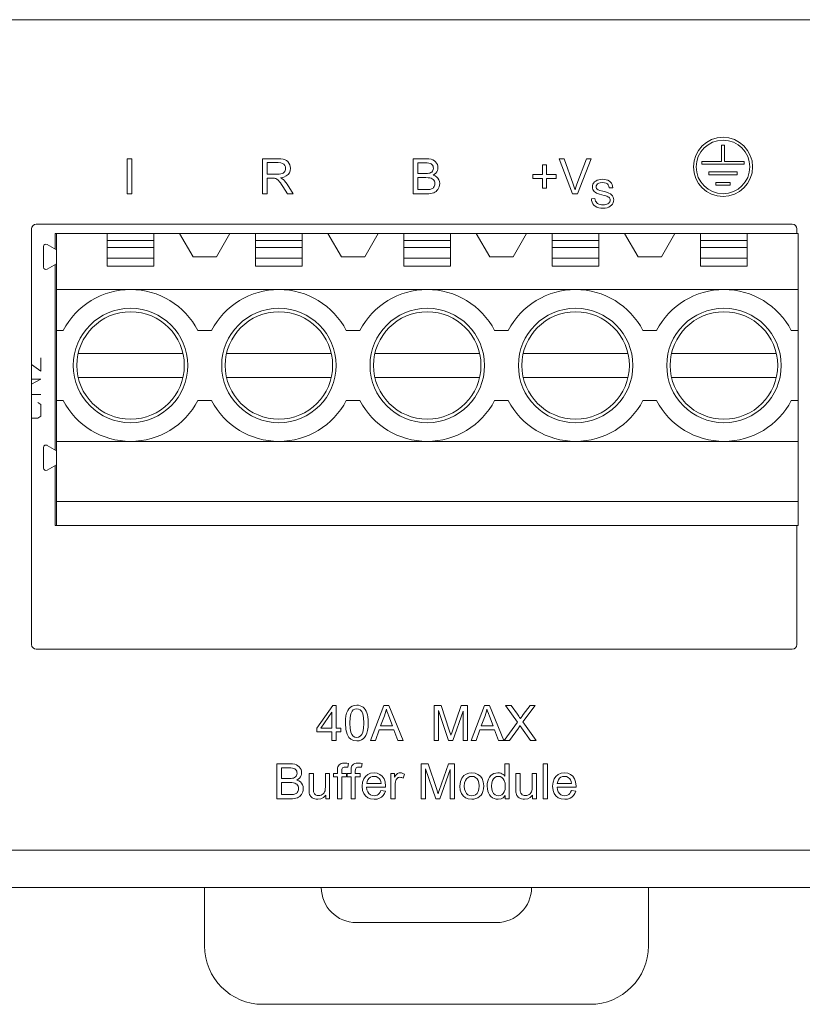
# Model space of a CAD drawing. Header units: millimetres. Extents: x -210 to 210, y -148 to 148.
# Tile 5 of 9: x 117 to 151, y -64 to -22. Entities that reach past the tile are written whole.
import ezdxf

# ---------------------------------------------------------------- set-up
doc = ezdxf.new("R2010")
doc.units = ezdxf.units.MM
doc.layers.get('0').update_dxf_attribs({"linetype": 'CONTINUOUS', "lineweight": 13})

msp = doc.modelspace()

# ---------------------------------------------------------------- linework, layer by layer
for p, q in [((99.698, -21.646), (169.298, -21.646)), ((147.253, -27.014), (147.133, -27.014)), ((147.133, -27.014), (147.133, -27.714)), ((147.253, -27.714), (147.253, -27.014)), ((121.694, -27.6), (121.694, -29.1)), ((121.882, -27.6), (121.694, -27.6)), ((121.882, -29.1), (121.882, -27.6)), ((127.477, -27.6), (127.477, -29.1)), ((128.142, -27.6), (127.477, -27.6)), ((127.675, -28.262), (127.675, -27.765)), ((127.675, -27.765), (128.15, -27.765)), ((133.932, -27.6), (133.932, -29.1)), ((134.494, -27.6), (133.932, -27.6)), ((134.13, -28.23), (134.13, -27.777)), ((134.13, -27.777), (134.43, -27.777)), ((140.389, -27.6), (140.174, -27.6)), ((140.174, -27.6), (140.755, -29.1)), ((140.779, -28.689), (140.389, -27.6)), ((141.344, -27.6), (140.939, -28.689)), ((140.959, -29.1), (141.546, -27.6)), ((141.546, -27.6), (141.344, -27.6)), ((147.133, -27.714), (146.287, -27.714)), ((146.287, -27.714), (146.287, -27.835)), ((148.099, -27.714), (147.253, -27.714)), ((148.099, -27.835), (148.099, -27.714)), ((134.454, -28.23), (134.13, -28.23)), ((139.64, -27.866), (139.466, -27.866)), ((139.466, -27.866), (139.466, -28.274)), ((139.64, -28.274), (139.64, -27.866)), ((146.287, -27.835), (148.099, -27.835)), ((147.797, -28.167), (146.589, -28.167)), ((146.589, -28.167), (146.589, -28.288)), ((147.797, -28.288), (147.797, -28.167)), ((128.102, -28.262), (127.675, -28.262)), ((127.675, -29.1), (127.675, -28.433)), ((127.675, -28.433), (127.906, -28.433)), ((134.13, -28.923), (134.13, -28.407)), ((134.13, -28.407), (134.477, -28.407)), ((139.466, -28.274), (139.058, -28.274)), ((139.058, -28.274), (139.058, -28.446)), ((139.058, -28.446), (139.466, -28.446)), ((139.466, -28.446), (139.466, -28.857)), ((140.048, -28.274), (139.64, -28.274)), ((139.64, -28.446), (140.048, -28.446)), ((139.64, -28.857), (139.64, -28.446)), ((140.048, -28.446), (140.048, -28.274)), ((146.589, -28.288), (147.797, -28.288)), ((147.495, -28.614), (146.891, -28.614)), ((146.891, -28.614), (146.891, -28.734)), ((147.495, -28.734), (147.495, -28.614)), ((128.351, -28.788), (128.549, -29.1)), ((128.799, -29.1), (128.538, -28.691)), ((134.504, -28.923), (134.13, -28.923)), ((139.466, -28.857), (139.64, -28.857)), ((142.325, -28.849), (142.477, -28.838)), ((146.891, -28.734), (147.495, -28.734)), ((121.694, -29.1), (121.882, -29.1)), ((127.477, -29.1), (127.675, -29.1)), ((128.549, -29.1), (128.799, -29.1)), ((133.932, -29.1), (134.504, -29.1)), ((140.755, -29.1), (140.959, -29.1)), ((141.708, -29.301), (141.558, -29.314)), ((117.598, -48.4), (117.598, -30.6)), ((117.798, -30.4), (150.158, -30.4)), ((150.358, -30.6), (150.358, -30.8)), ((118.608, -31.471), (118.608, -30.8)), ((118.608, -30.8), (150.408, -30.8)), ((118.658, -43.3), (118.658, -30.8)), ((120.833, -32.2), (120.833, -30.8)), ((120.833, -31.1), (122.833, -31.1)), ((122.833, -30.8), (122.833, -32.2)), ((123.931, -30.8), (124.508, -31.8)), ((125.508, -31.8), (126.085, -30.8)), ((127.183, -32.2), (127.183, -30.8)), ((127.183, -31.1), (129.183, -31.1)), ((129.183, -30.8), (129.183, -32.2)), ((130.281, -30.8), (130.858, -31.8)), ((131.858, -31.8), (132.435, -30.8)), ((133.533, -32.2), (133.533, -30.8)), ((133.533, -31.1), (135.533, -31.1)), ((135.533, -30.8), (135.533, -32.2)), ((136.631, -30.8), (137.208, -31.8)), ((138.208, -31.8), (138.785, -30.8)), ((139.883, -32.2), (139.883, -30.8)), ((139.883, -31.1), (141.883, -31.1)), ((141.883, -30.8), (141.883, -32.2)), ((142.981, -30.8), (143.558, -31.8)), ((144.558, -31.8), (145.135, -30.8)), ((146.233, -32.2), (146.233, -30.8)), ((146.233, -31.1), (148.233, -31.1)), ((148.233, -30.8), (148.233, -32.2)), ((150.408, -43.3), (150.408, -30.8)), ((118.108, -31.355), (118.108, -32.244)), ((118.258, -31.269), (118.658, -31.5)), ((122.833, -31.4), (120.833, -31.4)), ((129.183, -31.4), (127.183, -31.4)), ((135.533, -31.4), (133.533, -31.4)), ((139.883, -31.4), (141.883, -31.4)), ((146.233, -31.4), (148.233, -31.4)), ((122.833, -31.85), (120.833, -31.85)), ((124.508, -31.8), (125.508, -31.8)), ((129.183, -31.85), (127.183, -31.85)), ((130.858, -31.8), (131.858, -31.8)), ((135.533, -31.85), (133.533, -31.85)), ((137.208, -31.8), (138.208, -31.8)), ((139.883, -31.85), (141.883, -31.85)), ((143.558, -31.8), (144.558, -31.8)), ((146.233, -31.85), (148.233, -31.85)), ((118.658, -32.1), (118.258, -32.331)), ((118.608, -40.071), (118.608, -32.128)), ((122.833, -32.2), (120.833, -32.2)), ((129.183, -32.2), (127.183, -32.2)), ((135.533, -32.2), (133.533, -32.2)), ((141.883, -32.2), (139.883, -32.2)), ((148.233, -32.2), (146.233, -32.2)), ((150.408, -33.2), (118.658, -33.2)), ((118.95, -34.95), (118.658, -34.95)), ((125.3, -34.95), (124.716, -34.95)), ((131.65, -34.95), (131.066, -34.95)), ((138, -34.95), (137.416, -34.95)), ((144.35, -34.95), (143.766, -34.95)), ((150.408, -34.95), (150.116, -34.95)), ((117.995, -36.699), (117.995, -36.116)), ((119.603, -35.94), (124.063, -35.94)), ((125.953, -35.94), (130.413, -35.94)), ((132.303, -35.94), (136.763, -35.94)), ((138.653, -35.94), (143.113, -35.94)), ((145.003, -35.94), (149.463, -35.94)), ((117.598, -36.41), (117.995, -36.699)), ((117.995, -37.033), (117.598, -37.033)), ((117.598, -37.256), (117.995, -37.033)), ((119.603, -36.96), (124.063, -36.96)), ((125.953, -36.96), (130.413, -36.96)), ((132.303, -36.96), (136.763, -36.96)), ((138.653, -36.96), (143.113, -36.96)), ((145.003, -36.96), (149.463, -36.96)), ((117.995, -37.699), (117.598, -37.699)), ((117.87, -38.032), (117.995, -38.116)), ((117.995, -38.116), (117.995, -38.616)), ((118.95, -37.95), (118.658, -37.95)), ((124.716, -37.95), (125.3, -37.95)), ((131.066, -37.95), (131.65, -37.95)), ((137.416, -37.95), (138, -37.95)), ((143.766, -37.95), (144.35, -37.95)), ((150.116, -37.95), (150.408, -37.95)), ((117.87, -38.699), (117.598, -38.699)), ((117.995, -38.616), (117.87, -38.699)), ((118.108, -39.955), (118.108, -40.844)), ((118.258, -39.869), (118.658, -40.1)), ((150.408, -39.7), (118.658, -39.7)), ((118.658, -40.7), (118.258, -40.931)), ((118.608, -43.3), (118.608, -40.728)), ((150.408, -42.274), (118.658, -42.274)), ((150.408, -43.3), (118.608, -43.3)), ((150.358, -43.3), (150.358, -48.4)), ((150.158, -48.6), (117.798, -48.6)), ((130.485, -51), (129.801, -51.972)), ((130.636, -51), (130.485, -51)), ((130.636, -51.972), (130.636, -51)), ((132.678, -51), (132.102, -52.5)), ((132.892, -51), (132.678, -51)), ((133.506, -52.5), (132.892, -51)), ((135.122, -51), (134.823, -51)), ((134.823, -51), (134.823, -52.5)), ((135.477, -52.062), (135.122, -51)), ((135.987, -51), (135.595, -52.14)), ((136.254, -51), (135.987, -51)), ((136.254, -52.5), (136.254, -51)), ((136.986, -51), (136.41, -52.5)), ((137.2, -51), (136.986, -51)), ((137.814, -52.5), (137.2, -51)), ((138.125, -51), (137.888, -51)), ((137.888, -51), (138.4, -51.718)), ((138.397, -51.384), (138.125, -51)), ((138.627, -51.707), (139.154, -51)), ((138.938, -51), (138.636, -51.398)), ((139.154, -51), (138.938, -51)), ((129.982, -51.972), (130.452, -51.295)), ((130.452, -51.295), (130.452, -51.972)), ((135.014, -51.223), (135.448, -52.5)), ((135.014, -52.5), (135.014, -51.223)), ((135.627, -52.5), (136.063, -51.244)), ((136.063, -51.244), (136.063, -52.5)), ((132.535, -51.884), (132.7, -51.444)), ((132.887, -51.468), (133.043, -51.884)), ((136.843, -51.884), (137.007, -51.444)), ((137.195, -51.468), (137.351, -51.884)), ((138.4, -51.718), (137.82, -52.5)), ((139.195, -52.5), (138.627, -51.707)), ((129.801, -51.972), (129.801, -52.14)), ((129.801, -52.14), (130.452, -52.14)), ((130.452, -51.972), (129.982, -51.972)), ((130.452, -52.14), (130.452, -52.5)), ((130.838, -51.972), (130.636, -51.972)), ((130.636, -52.14), (130.838, -52.14)), ((130.636, -52.5), (130.636, -52.14)), ((130.838, -52.14), (130.838, -51.972)), ((132.313, -52.5), (132.478, -52.045)), ((132.478, -52.045), (133.105, -52.045)), ((133.043, -51.884), (132.535, -51.884)), ((133.105, -52.045), (133.28, -52.5)), ((136.621, -52.5), (136.785, -52.045)), ((136.785, -52.045), (137.412, -52.045)), ((137.351, -51.884), (136.843, -51.884)), ((137.412, -52.045), (137.587, -52.5)), ((138.058, -52.5), (138.435, -51.977)), ((138.572, -51.964), (138.949, -52.5)), ((130.452, -52.5), (130.636, -52.5)), ((132.102, -52.5), (132.313, -52.5)), ((133.28, -52.5), (133.506, -52.5)), ((134.823, -52.5), (135.014, -52.5)), ((135.448, -52.5), (135.627, -52.5)), ((136.063, -52.5), (136.254, -52.5)), ((136.41, -52.5), (136.621, -52.5)), ((137.587, -52.5), (137.814, -52.5)), ((137.82, -52.5), (138.058, -52.5)), ((138.949, -52.5), (139.195, -52.5)), ((128.658, -53.5), (128.095, -53.5)), ((128.095, -53.5), (128.095, -55)), ((131.132, -53.653), (131.16, -53.492)), ((131.714, -53.653), (131.742, -53.492)), ((134.569, -53.5), (134.27, -53.5)), ((134.27, -53.5), (134.27, -55)), ((134.924, -54.562), (134.569, -53.5)), ((135.435, -53.5), (135.042, -54.64)), ((135.702, -53.5), (135.435, -53.5)), ((135.702, -55), (135.702, -53.5)), ((138.04, -53.5), (137.857, -53.5)), ((137.857, -53.5), (137.857, -54.038)), ((138.04, -55), (138.04, -53.5)), ((139.675, -53.5), (139.491, -53.5)), ((139.491, -53.5), (139.491, -55)), ((139.675, -55), (139.675, -53.5)), ((128.294, -53.677), (128.594, -53.677)), ((128.294, -54.13), (128.294, -53.677)), ((129.658, -53.913), (129.474, -53.913)), ((129.474, -53.913), (129.474, -54.586)), ((129.658, -54.516), (129.658, -53.913)), ((130.355, -53.913), (130.17, -53.913)), ((130.17, -53.913), (130.17, -54.495)), ((130.355, -55), (130.355, -53.913)), ((130.687, -53.913), (130.524, -53.913)), ((130.524, -53.913), (130.524, -54.056)), ((130.687, -53.797), (130.687, -53.913)), ((130.87, -53.913), (130.87, -53.813)), ((131.082, -53.913), (130.87, -53.913)), ((131.082, -54.056), (131.082, -53.913)), ((131.269, -53.913), (131.107, -53.913)), ((131.107, -53.913), (131.107, -54.056)), ((131.269, -53.797), (131.269, -53.913)), ((131.452, -53.913), (131.452, -53.813)), ((131.664, -53.913), (131.452, -53.913)), ((131.664, -54.056), (131.664, -53.913)), ((133.137, -53.913), (132.971, -53.913)), ((132.971, -53.913), (132.971, -55)), ((133.137, -54.078), (133.137, -53.913)), ((133.498, -54.119), (133.561, -53.948)), ((134.462, -53.723), (134.895, -55)), ((134.462, -55), (134.462, -53.723)), ((135.075, -55), (135.51, -53.744)), ((135.51, -53.744), (135.51, -55)), ((138.509, -53.913), (138.325, -53.913)), ((138.325, -53.913), (138.325, -54.586)), ((138.509, -54.516), (138.509, -53.913)), ((139.206, -53.913), (139.022, -53.913)), ((139.022, -53.913), (139.022, -54.495)), ((139.206, -55), (139.206, -53.913)), ((128.618, -54.13), (128.294, -54.13)), ((128.294, -54.307), (128.641, -54.307)), ((128.294, -54.823), (128.294, -54.307)), ((130.524, -54.056), (130.687, -54.056)), ((130.687, -54.056), (130.687, -55)), ((130.87, -54.056), (131.082, -54.056)), ((130.87, -55), (130.87, -54.056)), ((131.107, -54.056), (131.269, -54.056)), ((131.269, -54.056), (131.269, -55)), ((131.452, -54.056), (131.664, -54.056)), ((131.452, -55), (131.452, -54.056)), ((132.553, -54.352), (131.947, -54.352)), ((140.706, -54.352), (140.099, -54.352)), ((131.936, -54.503), (132.747, -54.503)), ((132.742, -54.673), (132.551, -54.65)), ((133.155, -55), (133.155, -54.431)), ((140.089, -54.503), (140.9, -54.503)), ((140.894, -54.673), (140.704, -54.65)), ((128.095, -55), (128.667, -55)), ((128.667, -54.823), (128.294, -54.823)), ((130.19, -54.84), (130.19, -55)), ((130.19, -55), (130.355, -55)), ((130.687, -55), (130.87, -55)), ((131.269, -55), (131.452, -55)), ((132.971, -55), (133.155, -55)), ((134.27, -55), (134.462, -55)), ((134.895, -55), (135.075, -55)), ((135.51, -55), (135.702, -55)), ((137.869, -54.862), (137.869, -55)), ((137.869, -55), (138.04, -55)), ((139.041, -54.84), (139.041, -55)), ((139.041, -55), (139.206, -55)), ((139.491, -55), (139.675, -55)), ((100.698, -57.2), (168.298, -57.2)), ((169.498, -58.8), (99.498, -58.8)), ((124.998, -58.8), (124.998, -61.3)), ((143.998, -61.3), (143.998, -58.8)), ((131.498, -60.3), (137.498, -60.3)), ((127.498, -63.8), (141.498, -63.8))]:
    msp.add_line(p, q)
for points in [[(128.447, -27.641), (128.371, -27.619), (128.27, -27.605), (128.142, -27.6)], [(128.15, -27.765), (128.258, -27.774), (128.338, -27.799), (128.393, -27.834)], [(128.613, -27.783), (128.565, -27.72), (128.51, -27.673), (128.447, -27.641)], [(128.676, -28.009), (128.669, -27.929), (128.648, -27.854), (128.613, -27.783)], [(134.43, -27.777), (134.531, -27.779), (134.606, -27.787), (134.658, -27.798)], [(134.77, -27.646), (134.697, -27.621), (134.606, -27.605), (134.494, -27.6)], [(134.658, -27.798), (134.699, -27.817), (134.733, -27.842), (134.76, -27.876)], [(134.932, -27.786), (134.889, -27.729), (134.836, -27.683), (134.77, -27.646)], [(134.992, -27.983), (134.985, -27.919), (134.966, -27.853), (134.932, -27.786)], [(128.315, -28.234), (128.26, -28.249), (128.189, -28.258), (128.102, -28.262)], [(128.432, -28.144), (128.401, -28.181), (128.363, -28.211), (128.315, -28.234)], [(128.393, -27.834), (128.437, -27.885), (128.463, -27.942), (128.471, -28.009)], [(128.471, -28.009), (128.467, -28.057), (128.454, -28.101), (128.432, -28.144)], [(128.573, -28.278), (128.63, -28.2), (128.664, -28.113), (128.676, -28.009)], [(134.644, -28.213), (134.599, -28.222), (134.537, -28.228), (134.454, -28.23)], [(134.757, -28.138), (134.729, -28.168), (134.692, -28.194), (134.644, -28.213)], [(134.796, -28.007), (134.791, -28.059), (134.778, -28.102), (134.757, -28.138)], [(134.76, -27.876), (134.78, -27.915), (134.792, -27.958), (134.796, -28.007)], [(134.782, -28.302), (134.849, -28.261), (134.901, -28.215), (134.94, -28.165)], [(134.94, -28.165), (134.969, -28.106), (134.986, -28.046), (134.992, -27.983)], [(127.906, -28.433), (127.953, -28.435), (127.99, -28.437), (128.016, -28.442)], [(128.016, -28.442), (128.045, -28.45), (128.075, -28.463), (128.106, -28.481)], [(128.106, -28.481), (128.136, -28.504), (128.169, -28.537), (128.207, -28.581)], [(128.207, -28.581), (128.248, -28.636), (128.296, -28.705), (128.351, -28.788)], [(128.254, -28.417), (128.394, -28.386), (128.498, -28.338), (128.573, -28.278)], [(128.373, -28.492), (128.343, -28.468), (128.303, -28.443), (128.254, -28.417)], [(128.538, -28.691), (128.483, -28.614), (128.428, -28.547), (128.373, -28.492)], [(134.477, -28.407), (134.568, -28.41), (134.64, -28.419), (134.696, -28.432)], [(134.696, -28.432), (134.744, -28.454), (134.783, -28.482), (134.816, -28.519)], [(134.99, -28.438), (134.937, -28.382), (134.869, -28.337), (134.782, -28.302)], [(134.816, -28.519), (134.839, -28.561), (134.853, -28.609), (134.859, -28.665)], [(135.064, -28.665), (135.056, -28.579), (135.031, -28.505), (134.99, -28.438)], [(141.655, -28.64), (141.626, -28.695), (141.609, -28.751), (141.604, -28.81)], [(141.806, -28.52), (141.743, -28.554), (141.693, -28.594), (141.655, -28.64)], [(142.026, -28.479), (141.944, -28.484), (141.871, -28.498), (141.806, -28.52)], [(141.822, -28.672), (141.871, -28.645), (141.94, -28.626), (142.033, -28.619)], [(142.261, -28.523), (142.193, -28.499), (142.115, -28.484), (142.026, -28.479)], [(142.033, -28.619), (142.122, -28.627), (142.191, -28.647), (142.241, -28.677)], [(142.418, -28.649), (142.378, -28.599), (142.327, -28.557), (142.261, -28.523)], [(142.477, -28.838), (142.468, -28.768), (142.448, -28.705), (142.418, -28.649)], [(134.639, -28.916), (134.607, -28.92), (134.562, -28.922), (134.504, -28.923)], [(134.504, -29.1), (134.597, -29.097), (134.677, -29.088), (134.745, -29.075)], [(134.753, -28.875), (134.721, -28.891), (134.683, -28.905), (134.639, -28.916)], [(134.745, -29.075), (134.81, -29.055), (134.864, -29.029), (134.91, -29)], [(134.829, -28.791), (134.806, -28.827), (134.781, -28.854), (134.753, -28.875)], [(134.859, -28.665), (134.855, -28.712), (134.845, -28.754), (134.829, -28.791)], [(134.91, -29), (134.949, -28.965), (134.986, -28.919), (135.019, -28.861)], [(135.019, -28.861), (135.044, -28.799), (135.059, -28.734), (135.064, -28.665)], [(140.858, -28.935), (140.835, -28.857), (140.809, -28.775), (140.779, -28.689)], [(140.939, -28.689), (140.908, -28.773), (140.881, -28.854), (140.858, -28.935)], [(141.604, -28.81), (141.609, -28.865), (141.623, -28.914), (141.646, -28.96)], [(141.646, -28.96), (141.676, -28.999), (141.719, -29.037), (141.774, -29.071)], [(141.757, -28.799), (141.764, -28.753), (141.785, -28.711), (141.822, -28.672)], [(141.803, -28.906), (141.777, -28.875), (141.762, -28.84), (141.757, -28.799)], [(141.774, -29.071), (141.826, -29.094), (141.903, -29.119), (142.006, -29.146)], [(142.043, -28.992), (141.923, -28.96), (141.846, -28.932), (141.803, -28.906)], [(142.308, -29.068), (142.25, -29.046), (142.162, -29.021), (142.043, -28.992)], [(142.241, -28.677), (142.281, -28.72), (142.309, -28.776), (142.325, -28.849)], [(142.463, -29.191), (142.426, -29.147), (142.375, -29.106), (142.308, -29.068)], [(141.558, -29.314), (141.567, -29.393), (141.588, -29.464), (141.623, -29.53)], [(141.757, -29.449), (141.735, -29.409), (141.718, -29.36), (141.708, -29.301)], [(141.878, -29.543), (141.826, -29.515), (141.786, -29.483), (141.757, -29.449)], [(142.006, -29.146), (142.106, -29.171), (142.176, -29.19), (142.219, -29.205)], [(142.219, -29.205), (142.267, -29.227), (142.302, -29.251), (142.327, -29.276)], [(142.326, -29.477), (142.301, -29.504), (142.267, -29.529), (142.223, -29.55)], [(142.36, -29.374), (142.356, -29.41), (142.345, -29.444), (142.326, -29.477)], [(142.327, -29.276), (142.345, -29.305), (142.356, -29.337), (142.36, -29.374)], [(142.458, -29.541), (142.489, -29.482), (142.507, -29.422), (142.513, -29.361)], [(142.513, -29.361), (142.507, -29.297), (142.49, -29.241), (142.463, -29.191)], [(141.623, -29.53), (141.67, -29.588), (141.727, -29.635), (141.796, -29.673)], [(141.796, -29.673), (141.871, -29.698), (141.962, -29.714), (142.07, -29.72)], [(142.062, -29.578), (141.993, -29.573), (141.932, -29.561), (141.878, -29.543)], [(142.223, -29.55), (142.176, -29.565), (142.123, -29.574), (142.062, -29.578)], [(142.07, -29.72), (142.154, -29.714), (142.23, -29.698), (142.3, -29.673)], [(142.3, -29.673), (142.366, -29.636), (142.417, -29.593), (142.458, -29.541)], [(131.516, -50.993), (131.407, -51.005), (131.318, -51.035), (131.244, -51.082)], [(131.728, -51.043), (131.666, -51.016), (131.596, -50.999), (131.516, -50.993)], [(131.081, -51.332), (131.052, -51.445), (131.033, -51.587), (131.027, -51.76)], [(131.244, -51.082), (131.181, -51.145), (131.126, -51.227), (131.081, -51.332)], [(131.216, -51.76), (131.229, -51.523), (131.262, -51.359), (131.312, -51.254)], [(131.312, -51.254), (131.368, -51.193), (131.434, -51.158), (131.514, -51.146)], [(131.514, -51.146), (131.593, -51.159), (131.663, -51.197), (131.728, -51.268)], [(131.878, -51.183), (131.834, -51.126), (131.785, -51.08), (131.728, -51.043)], [(131.728, -51.268), (131.773, -51.365), (131.804, -51.524), (131.816, -51.76)], [(131.971, -51.406), (131.945, -51.319), (131.913, -51.246), (131.878, -51.183)], [(132.005, -51.76), (132.001, -51.617), (131.989, -51.499), (131.971, -51.406)], [(132.7, -51.444), (132.731, -51.351), (132.758, -51.256), (132.781, -51.157)], [(132.781, -51.157), (132.807, -51.245), (132.843, -51.349), (132.887, -51.468)], [(137.007, -51.444), (137.039, -51.351), (137.066, -51.256), (137.088, -51.157)], [(137.088, -51.157), (137.115, -51.245), (137.151, -51.349), (137.195, -51.468)], [(138.518, -51.568), (138.488, -51.519), (138.447, -51.458), (138.397, -51.384)], [(138.636, -51.398), (138.591, -51.457), (138.552, -51.514), (138.518, -51.568)], [(131.027, -51.76), (131.046, -52.036), (131.099, -52.235), (131.175, -52.37)], [(131.302, -52.252), (131.258, -52.155), (131.227, -51.995), (131.216, -51.76)], [(131.816, -51.76), (131.804, -51.995), (131.773, -52.153), (131.729, -52.251)], [(131.95, -52.186), (131.979, -52.073), (131.998, -51.932), (132.005, -51.76)], [(131.516, -52.374), (131.437, -52.361), (131.367, -52.322), (131.302, -52.252)], [(131.729, -52.251), (131.663, -52.322), (131.593, -52.361), (131.516, -52.374)], [(131.788, -52.437), (131.851, -52.374), (131.905, -52.292), (131.95, -52.186)], [(135.548, -52.284), (135.53, -52.226), (135.506, -52.152), (135.477, -52.062)], [(135.595, -52.14), (135.568, -52.22), (135.548, -52.284)], [(138.435, -51.977), (138.453, -51.95), (138.476, -51.913), (138.506, -51.864)], [(138.506, -51.864), (138.529, -51.9), (138.55, -51.933), (138.572, -51.964)], [(131.175, -52.37), (131.266, -52.455), (131.376, -52.507), (131.516, -52.525)], [(131.516, -52.525), (131.625, -52.514), (131.714, -52.484), (131.788, -52.437)], [(128.933, -53.546), (128.861, -53.521), (128.77, -53.505), (128.658, -53.5)], [(130.8, -53.519), (130.759, -53.552), (130.728, -53.59), (130.706, -53.635)], [(130.988, -53.474), (130.909, -53.48), (130.847, -53.495), (130.8, -53.519)], [(131.16, -53.492), (131.097, -53.482), (131.04, -53.476), (130.988, -53.474)], [(131.382, -53.519), (131.341, -53.552), (131.311, -53.59), (131.289, -53.635)], [(131.57, -53.474), (131.491, -53.48), (131.429, -53.495), (131.382, -53.519)], [(131.742, -53.492), (131.679, -53.482), (131.622, -53.476), (131.57, -53.474)], [(128.594, -53.677), (128.694, -53.679), (128.769, -53.687), (128.822, -53.698)], [(128.822, -53.698), (128.863, -53.717), (128.896, -53.742), (128.924, -53.776)], [(128.96, -53.907), (128.955, -53.959), (128.942, -54.002), (128.921, -54.038)], [(128.924, -53.776), (128.943, -53.815), (128.956, -53.858), (128.96, -53.907)], [(129.096, -53.686), (129.053, -53.629), (128.999, -53.583), (128.933, -53.546)], [(129.155, -53.883), (129.149, -53.819), (129.13, -53.753), (129.096, -53.686)], [(129.103, -54.065), (129.133, -54.006), (129.15, -53.946), (129.155, -53.883)], [(130.706, -53.635), (130.696, -53.674), (130.689, -53.728), (130.687, -53.797)], [(130.87, -53.813), (130.875, -53.751), (130.887, -53.707), (130.905, -53.679)], [(130.905, -53.679), (130.931, -53.66), (130.97, -53.647), (131.024, -53.643)], [(131.024, -53.643), (131.057, -53.644), (131.093, -53.648), (131.132, -53.653)], [(131.289, -53.635), (131.278, -53.674), (131.272, -53.728), (131.269, -53.797)], [(131.452, -53.813), (131.457, -53.751), (131.469, -53.707), (131.487, -53.679)], [(131.487, -53.679), (131.513, -53.66), (131.552, -53.647), (131.606, -53.643)], [(131.606, -53.643), (131.64, -53.644), (131.676, -53.648), (131.714, -53.653)], [(132.254, -53.888), (132.108, -53.907), (131.99, -53.957), (131.888, -54.04)], [(132.609, -54.037), (132.509, -53.955), (132.394, -53.906), (132.254, -53.888)], [(133.253, -53.925), (133.219, -53.956), (133.18, -54.006), (133.137, -54.078)], [(133.372, -53.888), (133.33, -53.893), (133.291, -53.905), (133.253, -53.925)], [(133.561, -53.948), (133.493, -53.914), (133.43, -53.894), (133.372, -53.888)], [(136.439, -53.888), (136.307, -53.903), (136.196, -53.943), (136.098, -54.009)], [(136.805, -54.036), (136.703, -53.955), (136.585, -53.906), (136.439, -53.888)], [(137.557, -53.888), (137.468, -53.897), (137.388, -53.92), (137.314, -53.959)], [(137.732, -53.93), (137.68, -53.908), (137.622, -53.893), (137.557, -53.888)], [(137.857, -54.038), (137.821, -53.996), (137.78, -53.961), (137.732, -53.93)], [(140.406, -53.888), (140.261, -53.907), (140.143, -53.957), (140.04, -54.04)], [(140.762, -54.037), (140.662, -53.955), (140.547, -53.906), (140.406, -53.888)], [(128.808, -54.113), (128.763, -54.122), (128.701, -54.128), (128.618, -54.13)], [(128.641, -54.307), (128.732, -54.31), (128.804, -54.319), (128.86, -54.332)], [(128.921, -54.038), (128.893, -54.068), (128.856, -54.094), (128.808, -54.113)], [(128.86, -54.332), (128.908, -54.354), (128.947, -54.382), (128.979, -54.419)], [(128.946, -54.202), (129.013, -54.161), (129.065, -54.115), (129.103, -54.065)], [(129.154, -54.338), (129.101, -54.282), (129.033, -54.237), (128.946, -54.202)], [(129.228, -54.565), (129.219, -54.479), (129.195, -54.405), (129.154, -54.338)], [(131.888, -54.04), (131.813, -54.146), (131.764, -54.285), (131.746, -54.465)], [(131.947, -54.352), (131.963, -54.259), (131.995, -54.185), (132.042, -54.125)], [(132.042, -54.125), (132.104, -54.078), (132.173, -54.05), (132.256, -54.04)], [(132.256, -54.04), (132.344, -54.052), (132.418, -54.087), (132.483, -54.147)], [(132.483, -54.147), (132.515, -54.196), (132.539, -54.263), (132.553, -54.352)], [(132.748, -54.454), (132.73, -54.277), (132.682, -54.141), (132.609, -54.037)], [(133.155, -54.431), (133.159, -54.352), (133.169, -54.281), (133.186, -54.216)], [(133.186, -54.216), (133.203, -54.175), (133.225, -54.143), (133.254, -54.115)], [(133.254, -54.115), (133.288, -54.095), (133.323, -54.083), (133.363, -54.079)], [(133.363, -54.079), (133.406, -54.083), (133.451, -54.096), (133.498, -54.119)], [(136.098, -54.009), (136.01, -54.115), (135.952, -54.259), (135.93, -54.456)], [(136.119, -54.456), (136.131, -54.32), (136.163, -54.218), (136.21, -54.144)], [(136.21, -54.144), (136.277, -54.086), (136.351, -54.053), (136.439, -54.041)], [(136.439, -54.041), (136.525, -54.053), (136.599, -54.086), (136.667, -54.145)], [(136.667, -54.145), (136.715, -54.218), (136.747, -54.318), (136.759, -54.45)], [(136.948, -54.441), (136.93, -54.271), (136.881, -54.139), (136.805, -54.036)], [(137.151, -54.162), (137.122, -54.249), (137.104, -54.347), (137.097, -54.457)], [(137.314, -53.959), (137.25, -54.011), (137.196, -54.077), (137.151, -54.162)], [(137.287, -54.457), (137.297, -54.317), (137.326, -54.214), (137.369, -54.141)], [(137.369, -54.141), (137.43, -54.084), (137.497, -54.052), (137.574, -54.041)], [(137.574, -54.041), (137.653, -54.052), (137.722, -54.086), (137.786, -54.145)], [(137.786, -54.145), (137.831, -54.221), (137.861, -54.328), (137.872, -54.473)], [(140.04, -54.04), (139.966, -54.146), (139.917, -54.285), (139.899, -54.465)], [(140.099, -54.352), (140.115, -54.259), (140.148, -54.185), (140.195, -54.125)], [(140.195, -54.125), (140.256, -54.078), (140.326, -54.05), (140.408, -54.04)], [(140.408, -54.04), (140.497, -54.052), (140.571, -54.087), (140.636, -54.147)], [(140.636, -54.147), (140.668, -54.196), (140.692, -54.263), (140.706, -54.352)], [(140.901, -54.454), (140.883, -54.277), (140.835, -54.141), (140.762, -54.037)], [(128.917, -54.775), (128.885, -54.791), (128.847, -54.805), (128.802, -54.816)], [(128.992, -54.691), (128.97, -54.727), (128.945, -54.754), (128.917, -54.775)], [(128.979, -54.419), (129.002, -54.461), (129.017, -54.509), (129.022, -54.565)], [(129.022, -54.565), (129.019, -54.612), (129.008, -54.654), (128.992, -54.691)], [(129.073, -54.9), (129.112, -54.865), (129.149, -54.819), (129.183, -54.761)], [(129.183, -54.761), (129.208, -54.699), (129.223, -54.634), (129.228, -54.565)], [(129.474, -54.586), (129.475, -54.66), (129.478, -54.717), (129.484, -54.758)], [(129.484, -54.758), (129.499, -54.812), (129.518, -54.857), (129.541, -54.895)], [(129.669, -54.71), (129.663, -54.669), (129.659, -54.605), (129.658, -54.516)], [(129.742, -54.825), (129.709, -54.794), (129.685, -54.756), (129.669, -54.71)], [(130.14, -54.708), (130.115, -54.753), (130.082, -54.791), (130.037, -54.823)], [(130.17, -54.495), (130.167, -54.585), (130.156, -54.655), (130.14, -54.708)], [(131.746, -54.465), (131.764, -54.641), (131.812, -54.775), (131.885, -54.878)], [(132.037, -54.778), (131.988, -54.71), (131.953, -54.621), (131.936, -54.503)], [(132.265, -54.873), (132.177, -54.862), (132.103, -54.831), (132.037, -54.778)], [(132.551, -54.65), (132.517, -54.724), (132.479, -54.78), (132.438, -54.82)], [(132.575, -54.932), (132.645, -54.865), (132.7, -54.781), (132.742, -54.673)], [(132.747, -54.503), (132.747, -54.483), (132.748, -54.467), (132.748, -54.454)], [(134.996, -54.784), (134.978, -54.726), (134.954, -54.652), (134.924, -54.562)], [(135.042, -54.64), (135.016, -54.72), (134.996, -54.784)], [(135.93, -54.456), (135.948, -54.638), (135.996, -54.775), (136.07, -54.878)], [(136.21, -54.77), (136.163, -54.696), (136.131, -54.593), (136.119, -54.456)], [(136.439, -54.873), (136.351, -54.861), (136.276, -54.827), (136.21, -54.77)], [(136.667, -54.768), (136.6, -54.827), (136.526, -54.861), (136.439, -54.873)], [(136.759, -54.45), (136.747, -54.59), (136.715, -54.694), (136.667, -54.768)], [(136.701, -54.958), (136.776, -54.907), (136.836, -54.846), (136.885, -54.771)], [(136.885, -54.771), (136.918, -54.688), (136.94, -54.579), (136.948, -54.441)], [(137.097, -54.457), (137.105, -54.57), (137.125, -54.668), (137.157, -54.753)], [(137.157, -54.753), (137.204, -54.835), (137.26, -54.901), (137.326, -54.953)], [(137.374, -54.77), (137.328, -54.696), (137.298, -54.594), (137.287, -54.457)], [(137.582, -54.873), (137.507, -54.862), (137.439, -54.829), (137.374, -54.77)], [(137.787, -54.774), (137.725, -54.83), (137.658, -54.862), (137.582, -54.873)], [(137.872, -54.473), (137.861, -54.605), (137.831, -54.704), (137.787, -54.774)], [(138.325, -54.586), (138.326, -54.66), (138.33, -54.717), (138.336, -54.758)], [(138.336, -54.758), (138.35, -54.812), (138.37, -54.857), (138.393, -54.895)], [(138.52, -54.71), (138.514, -54.669), (138.511, -54.605), (138.509, -54.516)], [(138.594, -54.825), (138.561, -54.794), (138.537, -54.756), (138.52, -54.71)], [(138.991, -54.708), (138.967, -54.753), (138.933, -54.791), (138.889, -54.823)], [(139.022, -54.495), (139.018, -54.585), (139.008, -54.655), (138.991, -54.708)], [(139.899, -54.465), (139.917, -54.641), (139.965, -54.775), (140.038, -54.878)], [(140.19, -54.778), (140.141, -54.71), (140.106, -54.621), (140.089, -54.503)], [(140.418, -54.873), (140.33, -54.862), (140.256, -54.831), (140.19, -54.778)], [(140.704, -54.65), (140.67, -54.724), (140.632, -54.78), (140.591, -54.82)], [(140.727, -54.932), (140.797, -54.865), (140.853, -54.781), (140.894, -54.673)], [(140.9, -54.503), (140.9, -54.483), (140.9, -54.467), (140.901, -54.454)], [(128.802, -54.816), (128.771, -54.82), (128.726, -54.822), (128.667, -54.823)], [(128.667, -55), (128.761, -54.997), (128.841, -54.988), (128.909, -54.975)], [(128.909, -54.975), (128.973, -54.955), (129.028, -54.929), (129.073, -54.9)], [(129.541, -54.895), (129.571, -54.928), (129.612, -54.959), (129.665, -54.987)], [(129.665, -54.987), (129.72, -55.007), (129.78, -55.02), (129.845, -55.024)], [(129.882, -54.866), (129.827, -54.861), (129.78, -54.847), (129.742, -54.825)], [(129.845, -55.024), (129.981, -55.003), (130.093, -54.944), (130.19, -54.84)], [(130.037, -54.823), (129.988, -54.847), (129.937, -54.861), (129.882, -54.866)], [(131.885, -54.878), (131.984, -54.956), (132.106, -55.006), (132.264, -55.024)], [(132.264, -55.024), (132.389, -55.013), (132.491, -54.981), (132.575, -54.932)], [(132.438, -54.82), (132.388, -54.848), (132.332, -54.866), (132.265, -54.873)], [(136.07, -54.878), (136.171, -54.958), (136.29, -55.006), (136.439, -55.024)], [(136.439, -55.024), (136.533, -55.016), (136.619, -54.994), (136.701, -54.958)], [(137.326, -54.953), (137.402, -54.993), (137.481, -55.016), (137.565, -55.024)], [(137.565, -55.024), (137.69, -55.005), (137.788, -54.953), (137.869, -54.862)], [(138.393, -54.895), (138.422, -54.928), (138.463, -54.959), (138.517, -54.987)], [(138.517, -54.987), (138.572, -55.007), (138.632, -55.02), (138.697, -55.024)], [(138.733, -54.866), (138.678, -54.861), (138.632, -54.847), (138.594, -54.825)], [(138.697, -55.024), (138.833, -55.003), (138.944, -54.944), (139.041, -54.84)], [(138.889, -54.823), (138.839, -54.847), (138.788, -54.861), (138.733, -54.866)], [(140.038, -54.878), (140.137, -54.956), (140.259, -55.006), (140.417, -55.024)], [(140.417, -55.024), (140.542, -55.013), (140.644, -54.981), (140.727, -54.932)], [(140.591, -54.82), (140.541, -54.848), (140.485, -54.866), (140.418, -54.873)]]:
    msp.add_lwpolyline(points)
for centre, radius in [((147.193, -27.95), 1.268), ((147.193, -27.95), 1.147), ((121.833, -36.45), 2.45), ((128.183, -36.45), 2.45), ((134.533, -36.45), 2.45), ((140.883, -36.45), 2.45), ((147.233, -36.45), 2.45), ((121.833, -36.45), 2.3), ((128.183, -36.45), 2.3), ((134.533, -36.45), 2.3), ((140.883, -36.45), 2.3), ((147.233, -36.45), 2.3)]:
    msp.add_circle(centre, radius)
for centre, radius, start, end in [((117.798, -30.6), 0.2, 90, 180), ((150.158, -30.6), 0.2, 0, 90), ((118.208, -31.355), 0.1, 60, 180), ((118.208, -32.244), 0.1, 180, 300), ((121.833, -36.45), 3.25, 27.4864, 152.5136), ((128.183, -36.45), 3.25, 27.4864, 152.5136), ((134.533, -36.45), 3.25, 27.4864, 152.5136), ((140.883, -36.45), 3.25, 27.4864, 152.5136), ((147.233, -36.45), 3.25, 27.4864, 152.5136), ((121.833, -36.45), 3.25, 207.4864, 332.5136), ((128.183, -36.45), 3.25, 207.4864, 332.5136), ((134.533, -36.45), 3.25, 207.4864, 332.5136), ((140.883, -36.45), 3.25, 207.4864, 332.5136), ((147.233, -36.45), 3.25, 207.4864, 332.5136), ((118.208, -39.955), 0.1, 60, 180), ((118.208, -40.844), 0.1, 180, 300), ((117.798, -48.4), 0.2, 180, 270), ((150.158, -48.4), 0.2, 270, 0), ((131.498, -58.8), 1.5, 180, 270), ((137.498, -58.8), 1.5, 270, 0), ((127.498, -61.3), 2.5, 180, 270), ((141.498, -61.3), 2.5, 270, 0)]:
    msp.add_arc(centre, radius, start, end)

doc.saveas('drawing.dxf')
